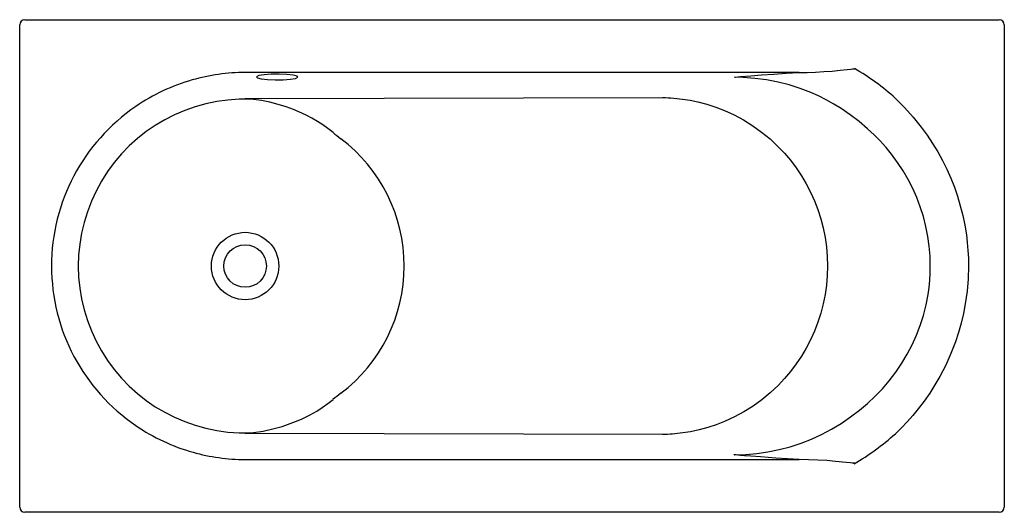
# Model space of a CAD drawing. Header units: millimetres. Extents: x 6122.51 to 6124.41, y 4503.57 to 4504.52.
import ezdxf

# ---------------------------------------------------------------- set-up
doc = ezdxf.new("R2010")
doc.units = ezdxf.units.MM
doc.layers.add('SANINDUSA', color=3, linetype='Continuous')

msp = doc.modelspace()

# ---------------------------------------------------------------- linework, layer by layer
at = {"layer": 'SANINDUSA'}
for p, q in [((6122.5958, 4504.5249), (6124.3344, 4504.5249)), ((6122.5143, 4503.6064), (6122.5143, 4504.4932)), ((6124.4146, 4504.4935), (6124.4146, 4503.6061)), ((6124.1257, 4504.4305), (6124.1257, 4504.4305)), ((6124.0184, 4504.423), (6122.9494, 4504.423)), ((6122.9494, 4504.3727), (6123.7552, 4504.3747)), ((6123.7552, 4504.3747), (6123.7553, 4504.3747)), ((6122.9653, 4504.371), (6122.9596, 4504.3716)), ((6122.9614, 4504.3721), (6122.9681, 4504.3717)), ((6123.7552, 4503.7248), (6122.9494, 4503.7268)), ((6122.9596, 4503.7279), (6122.9653, 4503.7285)), ((6122.9494, 4503.6765), (6124.0184, 4503.6765)), ((6124.4046, 4503.5746), (6124.3337, 4503.5746)), ((6124.3337, 4503.5746), (6122.5965, 4503.5746))]:
    msp.add_line(p, q, dxfattribs=at)
at = {"layer": 'SANINDUSA', "flags": 128}
for points in [[(6122.5243, 4504.5249), (6122.56, 4504.5249), (6122.5958, 4504.5249)], [(6124.3344, 4504.5249), (6124.3695, 4504.5249), (6124.4046, 4504.5249)], [(6122.5143, 4504.4932), (6122.5143, 4504.504), (6122.5143, 4504.5149)], [(6124.4146, 4504.5149), (6124.4146, 4504.5042), (6124.4146, 4504.4935)], [(6124.0184, 4504.423), (6124.0344, 4504.4233), (6124.0503, 4504.4239), (6124.0662, 4504.4247), (6124.0822, 4504.4259), (6124.0981, 4504.4274), (6124.1115, 4504.4288), (6124.1182, 4504.4296), (6124.1216, 4504.43), (6124.1232, 4504.4302), (6124.1241, 4504.4303), (6124.1245, 4504.4303), (6124.1247, 4504.4303), (6124.1255, 4504.4304), (6124.1257, 4504.4305), (6124.1257, 4504.4305), (6124.1257, 4504.4305), (6124.1257, 4504.4305), (6124.1257, 4504.4305), (6124.1257, 4504.4305), (6124.1257, 4504.4305), (6124.1257, 4504.4305), (6124.1257, 4504.4305), (6124.1257, 4504.4305), (6124.1257, 4504.4305), (6124.1257, 4504.4305)], [(6124.1257, 4504.4305), (6124.1257, 4504.4305), (6124.1255, 4504.4307)], [(6123.0497, 4504.416), (6123.0423, 4504.4179), (6123.0302, 4504.4193), (6123.0153, 4504.4199), (6122.9998, 4504.4197), (6122.986, 4504.4186), (6122.9761, 4504.417), (6122.9716, 4504.4149), (6122.9732, 4504.4127), (6122.9806, 4504.4108), (6122.9927, 4504.4094), (6123.0076, 4504.4088), (6123.0231, 4504.409), (6123.0369, 4504.4101), (6123.0468, 4504.4117), (6123.0513, 4504.4138), (6123.0497, 4504.416)], [(6123.8937, 4504.4138), (6123.8945, 4504.414), (6123.8956, 4504.4141), (6123.9003, 4504.4146), (6123.9053, 4504.4151), (6123.9255, 4504.4167), (6123.946, 4504.4183), (6123.9698, 4504.42), (6123.9939, 4504.4215), (6124.0184, 4504.423)], [(6123.8937, 4504.4138), (6123.8938, 4504.4138), (6123.8939, 4504.4138), (6123.8939, 4504.4138), (6123.894, 4504.4138), (6123.8941, 4504.4138), (6123.8942, 4504.4138), (6123.8943, 4504.4138), (6123.8943, 4504.4138)], [(6124.1508, 4504.3145), (6124.1344, 4504.3283), (6124.1173, 4504.3413), (6124.0995, 4504.3535), (6124.0854, 4504.3622), (6124.0709, 4504.3702), (6124.0561, 4504.3777), (6124.041, 4504.3844), (6124.0204, 4504.3923), (6123.9995, 4504.399), (6123.9781, 4504.4044), (6123.9559, 4504.4087), (6123.9334, 4504.4117), (6123.9108, 4504.4134), (6123.8943, 4504.4138)], [(6123.7554, 4504.3747), (6123.7607, 4504.3746), (6123.766, 4504.3744), (6123.7713, 4504.3741), (6123.7766, 4504.3737), (6123.7933, 4504.3719), (6123.8081, 4504.3696), (6123.823, 4504.3665), (6123.8405, 4504.3619), (6123.8578, 4504.3563), (6123.8746, 4504.3498), (6123.8933, 4504.3412), (6123.9115, 4504.3314), (6123.9292, 4504.3203), (6123.9462, 4504.3081), (6123.9624, 4504.2948), (6123.9777, 4504.2805), (6123.9901, 4504.2674), (6124.0018, 4504.2537), (6124.0127, 4504.2392), (6124.0229, 4504.224), (6124.0323, 4504.2083), (6124.0407, 4504.1921), (6124.0482, 4504.1755), (6124.0548, 4504.1585), (6124.0604, 4504.141), (6124.0651, 4504.1232), (6124.0688, 4504.105), (6124.0714, 4504.0867), (6124.073, 4504.0683), (6124.0736, 4504.0497)], [(6124.2046, 4504.3731), (6124.2222, 4504.3556), (6124.2388, 4504.3371), (6124.2544, 4504.3178), (6124.2657, 4504.3023), (6124.2763, 4504.2863), (6124.2863, 4504.2699), (6124.2955, 4504.2531), (6124.3038, 4504.2364), (6124.3113, 4504.2194), (6124.3182, 4504.202), (6124.3243, 4504.1844), (6124.3297, 4504.166), (6124.3344, 4504.1474), (6124.3383, 4504.1286), (6124.3414, 4504.1096), (6124.3432, 4504.0948), (6124.3444, 4504.0798), (6124.3452, 4504.0648), (6124.3455, 4504.0497)], [(6122.9596, 4504.3716), (6122.9495, 4504.3727), (6122.9494, 4504.3727)], [(6122.9494, 4504.3727), (6122.9496, 4504.3727), (6122.9614, 4504.3721)], [(6122.9614, 4504.3721), (6122.9612, 4504.3721), (6122.961, 4504.372), (6122.9607, 4504.3719), (6122.9605, 4504.3719), (6122.9603, 4504.3718), (6122.96, 4504.3717), (6122.9598, 4504.3717), (6122.9596, 4504.3716)], [(6122.9681, 4504.3717), (6122.9677, 4504.3716), (6122.9674, 4504.3715), (6122.967, 4504.3714), (6122.9667, 4504.3713), (6122.9663, 4504.3712), (6122.966, 4504.3712), (6122.9656, 4504.3711), (6122.9653, 4504.371)], [(6123.119, 4504.3073), (6123.1093, 4504.315), (6123.0992, 4504.3221), (6123.0889, 4504.3288), (6123.0783, 4504.3349), (6123.0685, 4504.3401), (6123.0586, 4504.3448), (6123.0426, 4504.3516), (6123.0287, 4504.3566), (6123.013, 4504.3615), (6122.9971, 4504.3655), (6122.9812, 4504.3687), (6122.9653, 4504.371)], [(6124.2718, 4504.0497), (6124.2712, 4504.0688), (6124.2697, 4504.0879), (6124.267, 4504.1068), (6124.2632, 4504.1261), (6124.2584, 4504.1451), (6124.2524, 4504.1639), (6124.2457, 4504.1817), (6124.2379, 4504.1992), (6124.2292, 4504.2163), (6124.2194, 4504.2332), (6124.2086, 4504.2497), (6124.197, 4504.2654), (6124.1863, 4504.2784), (6124.1751, 4504.2909), (6124.1632, 4504.303), (6124.1508, 4504.3145)], [(6124.0736, 4504.0497), (6124.073, 4504.0312), (6124.0714, 4504.0129), (6124.0688, 4503.9947), (6124.0652, 4503.9768), (6124.0606, 4503.959), (6124.055, 4503.9415), (6124.0483, 4503.9243), (6124.0408, 4503.9076), (6124.0324, 4503.8914), (6124.0231, 4503.8758), (6124.013, 4503.8607), (6124.0021, 4503.8463), (6123.9903, 4503.8324), (6123.9779, 4503.8192), (6123.9626, 4503.8048), (6123.9465, 4503.7916), (6123.9296, 4503.7794), (6123.9119, 4503.7684), (6123.8936, 4503.7585), (6123.8748, 4503.7498), (6123.8587, 4503.7435), (6123.8423, 4503.7381), (6123.8257, 4503.7336), (6123.8089, 4503.73), (6123.794, 4503.7276), (6123.7789, 4503.726), (6123.7742, 4503.7256), (6123.7695, 4503.7253), (6123.7647, 4503.725), (6123.76, 4503.7249), (6123.7553, 4503.7248)], [(6124.1506, 4503.7848), (6124.1653, 4503.7985), (6124.1793, 4503.8131), (6124.1924, 4503.8284), (6124.2051, 4503.8448), (6124.2167, 4503.862), (6124.2274, 4503.8799), (6124.2367, 4503.8977), (6124.2449, 4503.916), (6124.2521, 4503.9348), (6124.2584, 4503.9545), (6124.2635, 4503.9746), (6124.2674, 4503.995), (6124.2693, 4504.0085), (6124.2707, 4504.0222), (6124.2715, 4504.0359), (6124.2718, 4504.0497)], [(6124.3455, 4504.0497), (6124.3448, 4504.0253), (6124.3427, 4504.0009), (6124.3393, 4503.9766), (6124.3358, 4503.9581), (6124.3314, 4503.9397), (6124.3263, 4503.9215), (6124.3204, 4503.9035), (6124.3116, 4503.8807), (6124.3015, 4503.8584), (6124.2903, 4503.8366), (6124.2808, 4503.8203), (6124.2706, 4503.8044), (6124.2598, 4503.7889), (6124.2483, 4503.7739), (6124.238, 4503.7614), (6124.2272, 4503.7493), (6124.2159, 4503.7375), (6124.2043, 4503.7261)], [(6122.9653, 4503.7285), (6122.984, 4503.7313), (6123.0026, 4503.7353), (6123.021, 4503.7404), (6123.0366, 4503.7456), (6123.052, 4503.7517), (6123.0592, 4503.755), (6123.0735, 4503.762), (6123.0875, 4503.7699), (6123.0983, 4503.7768), (6123.1088, 4503.7842), (6123.119, 4503.7922)], [(6123.8943, 4503.6857), (6123.9158, 4503.6864), (6123.9372, 4503.6882), (6123.9585, 4503.6912), (6123.9802, 4503.6956), (6124.0016, 4503.7011), (6124.0227, 4503.708), (6124.0426, 4503.7158), (6124.062, 4503.7247), (6124.0809, 4503.7347), (6124.0997, 4503.7461), (6124.1179, 4503.7586), (6124.1354, 4503.7719), (6124.1506, 4503.7848)], [(6122.9494, 4503.7268), (6122.9495, 4503.7268), (6122.9596, 4503.7279)], [(6124.0184, 4503.6765), (6123.9959, 4503.6778), (6123.9737, 4503.6793), (6123.9443, 4503.6813), (6123.9253, 4503.6828), (6123.9131, 4503.6838), (6123.9054, 4503.6844), (6123.9005, 4503.6849), (6123.8974, 4503.6852), (6123.8955, 4503.6854), (6123.8939, 4503.6856), (6123.8935, 4503.6857), (6123.8934, 4503.6859)], [(6124.1254, 4503.669), (6124.1254, 4503.669), (6124.1254, 4503.669), (6124.1254, 4503.669), (6124.1254, 4503.669), (6124.1254, 4503.669), (6124.1254, 4503.669), (6124.1254, 4503.669), (6124.1254, 4503.669), (6124.1254, 4503.669), (6124.1254, 4503.6691), (6124.1252, 4503.6691), (6124.1248, 4503.6691), (6124.1239, 4503.6693), (6124.1219, 4503.6695), (6124.1178, 4503.6699), (6124.1092, 4503.6709), (6124.089, 4503.6729), (6124.072, 4503.6743), (6124.055, 4503.6754), (6124.0367, 4503.6761), (6124.0184, 4503.6765)], [(6124.1254, 4503.669), (6124.1249, 4503.6685), (6124.1247, 4503.6683)], [(6124.1247, 4503.6683), (6124.1249, 4503.6685), (6124.1254, 4503.669)], [(6124.1254, 4503.669), (6124.1254, 4503.669), (6124.1254, 4503.669), (6124.1254, 4503.669), (6124.1254, 4503.669), (6124.1254, 4503.669), (6124.1254, 4503.669), (6124.1254, 4503.669), (6124.1254, 4503.669)], [(6122.5143, 4503.5846), (6122.5143, 4503.5955), (6122.5143, 4503.6064)], [(6124.4146, 4503.6061), (6124.4146, 4503.5953), (6124.4146, 4503.5846)], [(6122.5965, 4503.5746), (6122.5604, 4503.5746), (6122.5243, 4503.5746)]]:
    msp.add_lwpolyline(points, dxfattribs=at)
at = {"layer": 'SANINDUSA'}
for radius in [0.065, 0.0411]:
    msp.add_circle((6122.9494, 4504.0497), radius, dxfattribs=at)
for centre, radius, start, end in [((6122.5243, 4504.5149), 0.01, 90.0197, 179.9772), ((6124.4046, 4504.5149), 0.01, 0.0222, 89.9808), ((6123.8612, 4504.1315), 0.3992, 48.4905, 48.5326), ((6123.8989, 4504.0367), 0.4545, 47.745, 60.0963), ((6122.9494, 4504.0528), 0.3702, 90.0004, 105.9857), ((6122.9523, 4504.0437), 0.3798, 106.0248, 124.2996), ((6122.9479, 4504.0497), 0.3722, 124.2583, 235.8095), ((6122.9494, 4504.0497), 0.322, 88.1936, 271.8064), ((6123.4706, 4504.7425), 0.5595, 231.064, 233.0525), ((6122.9485, 4504.0497), 0.3079, 307.0961, 52.9039), ((6123.4705, 4503.357), 0.5595, 126.9474, 128.9361), ((6122.9523, 4504.0558), 0.3798, 235.7686, 254.1919), ((6123.8987, 4504.0633), 0.455, 299.7797, 312.1911), ((6122.9494, 4504.0466), 0.3701, 254.2323, 270), ((6123.895, 4503.6933), 0.00766, 257.9539, 265.0764), ((6122.5243, 4503.5846), 0.01, 180.0223, 269.9808), ((6124.4046, 4503.5846), 0.01, 270.0198, 359.9772)]:
    msp.add_arc(centre, radius, start, end, dxfattribs=at)

doc.saveas('drawing.dxf')
